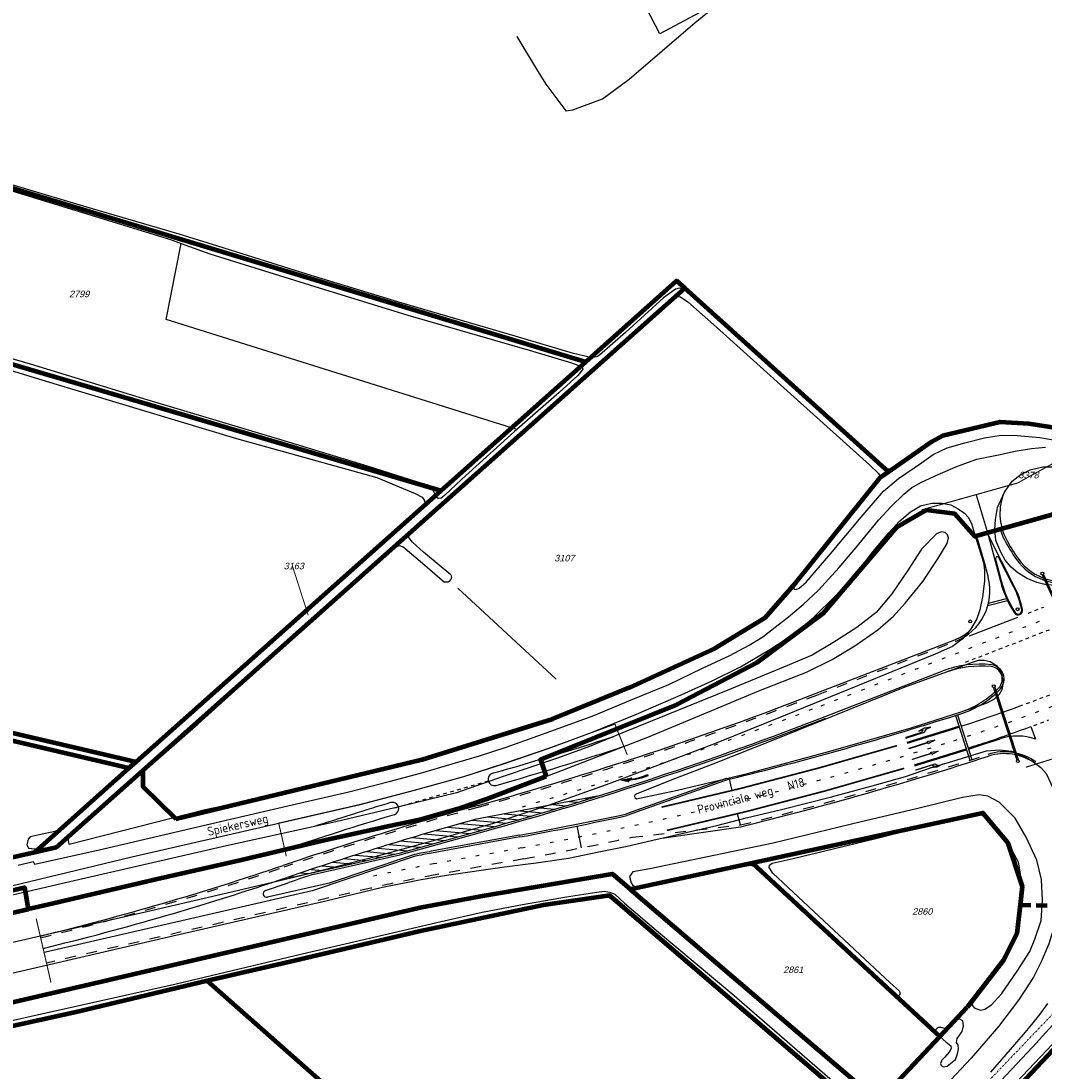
# Model space of a CAD drawing. Header units: metres. Extents: x 226218 to 240385, y 439369 to 449677.
# Tile 89 of 256: x 230130 to 230414, y 441199 to 441490. Entities that reach past the tile are written whole.
import ezdxf
from ezdxf.enums import TextEntityAlignment as Align

# ---------------------------------------------------------------- set-up
doc = ezdxf.new("R2010")
doc.units = ezdxf.units.M
doc.header["$MEASUREMENT"] = 0
for name, pattern in [('DASHDOT', [1, 0.5, -0.25, 0, -0.25]), ('LIJN1-1', [2, 1, -1]), ('LIJN1-3', [4, 1, -3]), ('PHANTOM', [2.5, 1.25, -0.25, 0.25, -0.25, 0.25, -0.25]), ('SK', [4.5, 3, -1.5])]:
    doc.linetypes.add(name, pattern=pattern)
for name, color, linetype, lineweight in [('BIJPIJL', 73, 'Continuous', 0), ('KG01-perceelgrens', 73, 'Continuous', 100), ('KG02-sectiegrens', 73, 'DASHDOT', 18)]:
    doc.layers.add(name, color=color, linetype=linetype, lineweight=lineweight)
for name, color, linetype in [('DAKRAND-BYG', 4, 'Continuous'), ('GB20-pand_tevens_verblijfsobject', 1, 'Continuous'), ('Goud-markering', 7, 'Continuous'), ('Goud-ontwerp', 2, 'Continuous'), ('Goud-ontwerp-water', 131, 'Continuous'), ('Goud-opstellengtesdef', 30, 'Continuous'), ('Goud-werkgrens', 210, 'PHANTOM'), ('HOUTWAL', 253, 'Continuous'), ('INSTEEKSLOOT', 153, 'Continuous'), ('KANTVERH', 253, 'Continuous'), ('KZ01-perceelnummer', 73, 'Continuous'), ('RASTER', 253, 'Continuous'), ('STRAATNAAM', 253, 'Continuous'), ('VRI-lantaarns', 162, 'Continuous')]:
    doc.layers.add(name, color=color, linetype=linetype)
doc.styles.add('arial', font='arial.ttf')
doc.styles.get("Standard").update_dxf_attribs({"font": 'iso.shx'})
doc.linetypes.add('HAAIETAND50-L', pattern='A,0,-0.25,[122,wocad.shx,S=0.1,R=0,X=0,Y=0],-0.75', length=1)

# ---------------------------------------------------------------- blocks, each defined once
blk = doc.blocks.new('*U33')
at = {"layer": 'VRI-lantaarns', "color": 0}
for points in [[(0.35, 0.2), (21.45, 0.2)], [(0.35, -0.2), (21.45, -0.2)]]:
    blk.add_lwpolyline(points, dxfattribs=at)
at = {"layer": 'VRI-lantaarns', "color": 0, "linetype": 'LIJN1-1', "ltscale": 0.9, "const_width": 0.4}
blk.add_lwpolyline([(0.9, 0), (20.9, 0)], dxfattribs=at)
at = {"layer": 'VRI-lantaarns', "color": 0}
for centre in [(0, 0), (21.8, 0)]:
    blk.add_circle(centre, 0.4, dxfattribs=at)
blk = doc.blocks.new('Universeelmast')
at = {"layer": 'VRI-lantaarns'}
h = blk.add_hatch(color=256, dxfattribs=at)
h.paths.add_polyline_path([(-0.45, 0, 1), (0.45, 0, 1)])
h.paths.add_polyline_path([(0.35, 0, -1), (-0.35, 0, -1)], flags=16)
blk.add_circle((0, 0), 0.4, dxfattribs=at)
blk = doc.blocks.new('RD_7-5m')
blk.add_hatch(color=0).paths.add_polyline_path([(5.45, -0.375), (5.45, -0.075), (0, -0.075), (0, 0.075), (5.45, 0.075), (5.45, 0.375), (7.5, 0)])
at = {"color": 0}
blk.add_lwpolyline([(5.45, -0.375), (5.45, -0.075), (0, -0.075), (0, 0.075), (5.45, 0.075), (5.45, 0.375), (7.5, 0)], close=True, dxfattribs=at)
blk = doc.blocks.new('LA_7-5m')
blk.add_hatch(color=0).paths.add_polyline_path([(7.5, 0.375), (5.7, 0.675), (4, 0.375), (5.2, 0.375), (4.6, -0.225), (0, -0.225), (0, -0.375), (5.45, -0.375), (6.2, 0.375)])
at = {"color": 0}
blk.add_lwpolyline([(7.5, 0.375), (5.7, 0.675), (4, 0.375), (5.2, 0.375), (4.6, -0.225), (0, -0.225), (0, -0.375), (5.45, -0.375), (6.2, 0.375)], close=True, dxfattribs=at)
blk = doc.blocks.new('RA_7-5m')
blk.add_hatch(color=0).paths.add_polyline_path([(7.5, -0.375), (5.7, -0.675), (4, -0.375), (5.2, -0.375), (4.6, 0.225), (0, 0.225), (0, 0.375), (5.45, 0.375), (6.2, -0.375)])
at = {"color": 0}
blk.add_lwpolyline([(7.5, -0.375), (5.7, -0.675), (4, -0.375), (5.2, -0.375), (4.6, 0.225), (0, 0.225), (0, 0.375), (5.45, 0.375), (6.2, -0.375)], close=True, dxfattribs=at)
blk = doc.blocks.new('pl75-08')
at = {"const_width": 0.2}
blk.add_lwpolyline([(7.08, -0.6), (4.7, -0.35), (5.11, -0.1, 0.070526), (1.44, 0.27), (0.1, 0.24), (0.1, 0.44), (1.86, 0.44, -0.043128), (5.19, -0.01), (5.71, 0.27)], format="xyb", close=True, dxfattribs=at)
blk.add_lwpolyline([(7.5, -0.75), (4.39, -0.42), (4.85, -0.14, 0.065796), (1.45, 0.17), (0, 0.14), (0, 0.54), (1.86, 0.54, -0.042689), (5.17, 0.1), (5.72, 0.38)], format="xyb", close=True)
for points in [[(6.71, -0.4), (6.65, -0.55), (5.74, 0.21), (4.79, -0.29)], [(5.22, 0.12), (5.22, 0.06), (5.18, 0.1)], [(5.15, -0.03), (5.22, -0.2), (5.08, -0.04), (5.05, -0.21)], [(7.5, -0.75), (7.14, -0.52), (7.02, -0.7)]]:
    blk.add_solid(points)
blk = doc.blocks.new('*U39')
at = {"layer": 'VRI-lantaarns', "color": 0}
for points in [[(0.35, 0.2), (22.78, 0.2)], [(0.35, -0.2), (22.78, -0.2)]]:
    blk.add_lwpolyline(points, dxfattribs=at)
at = {"layer": 'VRI-lantaarns', "color": 0, "linetype": 'LIJN1-1', "ltscale": 0.9, "const_width": 0.4}
blk.add_lwpolyline([(0.9, 0), (22.23, 0)], dxfattribs=at)
at = {"layer": 'VRI-lantaarns', "color": 0}
for centre in [(0, 0), (23.13, 0)]:
    blk.add_circle(centre, 0.4, dxfattribs=at)
blk = doc.blocks.new('Z01')
blk = doc.blocks.new('bijpijl')
at = {"color": 0}
blk.add_line((0, 0), (1, 0), dxfattribs=at)
blk = doc.blocks.new('TWENTEROUTE')
at = {"layer": 'KG01-perceelgrens'}
for points in [[(230043.394, 441469.481), (230286.988, 441395.744)], [(230286.988, 441395.744), (230312.204, 441418.184), (230314.437, 441416.169)], [(230164.081, 441282.363), (230314.437, 441416.169)], [(230370.938, 441365.182), (230314.437, 441416.169)], [(230246.73, 441359.918), (230075.008, 441410.539)], [(230542.62, 441402.887), (230514.124, 441383.853), (230494.497, 441372.758), (230479.058, 441366.899), (230462.041, 441362.79), (230443.933, 441360.992), (230394.934, 441347.281), (230389.414, 441353.506), (230381.394, 441354.52), (230373.311, 441349.819), (230352.831, 441325.897), (230334.409, 441312.215), (230312.344, 441300.628), (230274.455, 441285.425), (230276.022, 441280.717)], [(230246.73, 441359.918), (230286.988, 441395.744)], [(230370.938, 441365.182), (230383.034, 441373.61), (230386.019, 441375.268), (230401.966, 441379.086), (230409.904, 441378.606), (230437.779, 441374.269), (230444.898, 441373.833), (230458.288, 441374.508)], [(230173.221, 441268.94), (230241.543, 441285.356), (230277.887, 441296.626), (230299.103, 441305.328), (230322.702, 441316.192), (230336.625, 441324.712), (230345.236, 441334.521), (230368.68, 441363.609), (230370.938, 441365.182)], [(230162.258, 441284.744), (230246.73, 441359.918)], [(230160.237, 441282.945), (230028.486, 441313.827), (230023.199, 441315.067), (229928.892, 441337.172), (229919.698, 441326.663), (229917.965, 441324.682), (229917.071, 441323.66), (229864.432, 441263.49)], [(230045.698, 441312.065), (230162.258, 441284.744)], [(230134.109, 441259.693), (230160.237, 441282.945)], [(230134.109, 441259.693), (230140.124, 441261.043), (230164.081, 441282.363)], [(230160.237, 441282.945), (230162.258, 441284.744)], [(230164.081, 441282.363), (230164.062, 441277.879), (230173.221, 441268.94)], [(230276.022, 441280.717), (230259.569, 441274.407), (230251.687, 441271.7), (230246.809, 441270.36), (230240.958, 441268.695), (230232.408, 441266.901)], [(230333.137, 441256.749), (230397.14, 441270.582), (230404.035, 441262.471), (230408.069, 441250.132), (230407.49, 441245.048)], [(230232.408, 441266.901), (230213.907, 441262.827), (230191.342, 441257.494), (230168.057, 441252.177), (230137.988, 441245.151), (230132.249, 441243.839)], [(230020.07, 441235.044), (230035.219, 441237.493), (230134.109, 441259.693)], [(230299.262, 441249.427), (230333.137, 441256.749)], [(230333.137, 441256.749), (230385.254, 441208.587)], [(230404.772, 441070.881), (230403.196, 441071.265), (230401.761, 441071.903), (230400.38, 441073.338), (230399.37, 441075.304), (230382.625, 441168.695), (230460.899, 441251.867), (230466.902, 441258.148)], [(229771.608, 441135.333), (229819.989, 441146.618), (229853.046, 441154.23), (230241.54, 441244.427), (230258.315, 441247.613), (230294.322, 441253.643), (230299.262, 441249.427)], [(230009.849, 441222.14), (230131.249, 441249.87), (230132.249, 441243.839)], [(230364.762, 441186.746), (230293.64, 441247.678), (230275.222, 441244.995), (230240.66, 441237.704), (230204.881, 441229.283), (230181.937, 441223.993)], [(230368.294, 441190.511), (230299.262, 441249.427)], [(230407.49, 441245.048), (230406.584, 441237.095), (230402.816, 441229.646), (230392.831, 441216.662)], [(230052.509, 441225.631), (230132.249, 441243.839)], [(230181.937, 441223.993), (230146.368, 441215.52)], [(230181.937, 441223.993), (230301.04, 441118.832)], [(230146.368, 441215.52), (230103.385, 441206.046), (230093.432, 441204.13), (230084.222, 441201.955)], [(230385.254, 441208.587), (230392.831, 441216.662)], [(230368.294, 441190.511), (230385.254, 441208.587)]]:
    blk.add_lwpolyline(points, dxfattribs=at)
at = {"layer": 'KG01-perceelgrens', "linetype": 'SK'}
blk.add_lwpolyline([(230407.49, 441245.048), (230430.113, 441244.701), (230432.73, 441254.598)], dxfattribs=at)
at = {"layer": 'KG02-sectiegrens'}
blk.add_lwpolyline([(230546.19, 441350.87), (230517.538, 441320.9), (230454.709, 441254.649), (230395.215, 441192.506), (230379.492, 441176.022), (230382.361, 441172.882), (230378.734, 441168.919)], dxfattribs=at)
at = {"layer": 'BIJPIJL', "xscale": 14.35154030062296, "yscale": 14.35154030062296, "rotation": 107.6231477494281}
blk.add_blockref('bijpijl', (230209.955, 441325.385), dxfattribs=at)
at = {"layer": 'KZ01-perceelnummer'}
ref = blk.add_blockref('Z01', (230146.06, 441414.527), dxfattribs=at)
ref.add_attrib('PERCNR', ' 2799', dxfattribs={"layer": 'GB20-pand_tevens_verblijfsobject', "color": 0, "ltscale": 2, "height": 1.8, "style": 'arial', "oblique": 15}).set_placement((230146.06, 441414.527), align=Align.MIDDLE)
ref = blk.add_blockref('Z01', (230409.511, 441364.296), dxfattribs=at)
ref.add_attrib('PERCNR', ' 3378', dxfattribs={"layer": 'GB20-pand_tevens_verblijfsobject', "color": 0, "ltscale": 2, "height": 1.8, "style": 'arial', "oblique": 15}).set_placement((230409.511, 441364.296), align=Align.MIDDLE)
ref = blk.add_blockref('Z01', (230280.713, 441341.262), dxfattribs=at)
ref.add_attrib('PERCNR', ' 3107', dxfattribs={"layer": 'GB20-pand_tevens_verblijfsobject', "color": 0, "ltscale": 2, "height": 1.8, "style": 'arial', "oblique": 15}).set_placement((230280.713, 441341.262), align=Align.MIDDLE)
ref = blk.add_blockref('Z01', (230209.955, 441325.385), dxfattribs=at)
ref.add_attrib('PERCNR', ' 3163', dxfattribs={"layer": 'GB20-pand_tevens_verblijfsobject', "color": 0, "ltscale": 2, "height": 1.8, "style": 'arial', "oblique": 15}).set_placement((230205.61, 441339.063), align=Align.MIDDLE)
ref = blk.add_blockref('Z01', (230380.009, 441243.223), dxfattribs=at)
ref.add_attrib('PERCNR', ' 2860', dxfattribs={"layer": 'GB20-pand_tevens_verblijfsobject', "color": 0, "ltscale": 2, "height": 1.8, "style": 'arial', "oblique": 15}).set_placement((230380.009, 441243.223), align=Align.MIDDLE)
ref = blk.add_blockref('Z01', (230344.195, 441227.054), dxfattribs=at)
ref.add_attrib('PERCNR', ' 2861', dxfattribs={"layer": 'GB20-pand_tevens_verblijfsobject', "color": 0, "ltscale": 2, "height": 1.8, "style": 'arial', "oblique": 15}).set_placement((230344.195, 441227.054), align=Align.MIDDLE)

msp = doc.modelspace()

# ---------------------------------------------------------------- hatches: boundary and pattern name
at = {"layer": 'Goud-markering', "linetype": 'Continuous'}
h = msp.add_hatch(dxfattribs=at)
h.set_pattern_fill('ANSI31', color=256, scale=10, angle=130)
edge = h.paths.add_edge_path()
edge.add_line((230290.24, 441275.234), (230256.24, 441268.783))
edge.add_arc((230528.04, 440296.469), 1009.589, 105.617792, 108.84503)
edge.add_line((230201.933, 441251.94), (230235.241, 441259.431))
edge.add_line((230235.241, 441259.431), (230258.929, 441266.001))
edge.add_arc((229989.831, 442236.276), 1006.9, 285.500902, 287.358545)

# ---------------------------------------------------------------- linework, layer by layer
at = {"layer": 'DAKRAND-BYG'}
msp.add_lwpolyline([(230318.44, 441492.56), (230307.58, 441486.67), (230303.81, 441493.78), (230306.57, 441495.33), (230300.86, 441506), (230308.84, 441510.38), (230318.44, 441492.56)], dxfattribs=at)
at = {"layer": 'Goud-markering', "linetype": 'Continuous'}
for p, q in [((230395.325, 441358.795), (230398.682, 441347.692)), ((230395.553, 441346.746), (230397.55, 441340.14)), ((230405.99, 441333.286), (230398.682, 441347.692)), ((230398.682, 441347.692), (230402.027, 441334.854)), ((230397.548, 441340.145), (230398.645, 441335.936)), ((230398.569, 441328.088), (230403.983, 441329.499)), ((230398.74, 441328.753), (230403.726, 441330.052)), ((230353.42, 441297.313), (230386.062, 441309.953)), ((230389.556, 441297.604), (230393.52, 441285.171)), ((230390.128, 441297.786), (230394.092, 441285.353)), ((230410.501, 441294.53), (230411.787, 441291.025)), ((230326.765, 441279.893), (230298.396, 441269.812)), ((230290.24, 441275.234), (230256.24, 441268.783)), ((230235.241, 441259.431), (230258.929, 441266.001)), ((230268.676, 441263.907), (230244.155, 441259.424)), ((230201.933, 441251.94), (230235.241, 441259.431)), ((230239.617, 441258.568), (230211.037, 441248.994)), ((230211.037, 441248.994), (230136.666, 441231.854))]:
    msp.add_line(p, q, dxfattribs=at)
at = {"layer": 'Goud-markering', "linetype": 'LIJN1-1'}
for p, q in [((230409.754, 441325.99), (230414.096, 441327.672)), ((230392.314, 441312.374), (230416.407, 441321.703))]:
    msp.add_line(p, q, dxfattribs=at)
at = {"layer": 'Goud-markering', "linetype": 'LIJN1-3'}
for p, q in [((230352.264, 441300.297), (230415.268, 441324.694)), ((230269.229, 441260.882), (230244.708, 441256.4))]:
    msp.add_line(p, q, dxfattribs=at)
at = {"layer": 'Goud-markering', "linetype": 'HAAIETAND50-L'}
msp.add_line((230393.439, 441319.672), (230406.848, 441324.865), dxfattribs=at)
at = {"layer": 'Goud-markering', "linetype": 'LIJN1-1', "ltscale": 3}
for p, q in [((230351.109, 441303.281), (230389.546, 441318.165)), ((230299.828, 441263.829), (230329.89, 441267.223)), ((230269.782, 441257.857), (230245.261, 441253.375)), ((230227.353, 441249.676), (230137.341, 441228.931))]:
    msp.add_line(p, q, dxfattribs=at)
at = {"layer": 'Goud-markering', "linetype": 'LIJN1-3'}
msp.add_lwpolyline([(230269.229, 441260.882, 0.0311734), (230389.084, 441290.61)], format="xyb", dxfattribs=at)
at = {"layer": 'Goud-markering', "linetype": 'LIJN1-3', "const_width": 0.45}
for points in [[(230308.008, 441272.156, 0.0170901), (230373.333, 441289.23)], [(230309.458, 441265.717, 0.0171214), (230375.338, 441282.941)]]:
    msp.add_lwpolyline(points, format="xyb", dxfattribs=at)
at = {"layer": 'Goud-markering', "linetype": 'LIJN1-3'}
for centre, radius, start, end in [((230248.985, 441734.914), 465.869, 287.50124, 309.48004), ((229989.831, 442236.276), 1003.7, 286.173321, 291.167564), ((230317.188, 440859.895), 403.075, 100.35913, 102.9787)]:
    msp.add_arc(centre, radius, start, end, dxfattribs=at)
at = {"layer": 'Goud-markering', "linetype": 'Continuous'}
for centre, radius, start, end in [((230416.888, 441353.571), 15.5, 196.50054, 207.86177), ((230447.831, 441369.928), 50.5, 207.86177, 215.10169), ((230419.196, 441349.802), 15.5, 215.10169, 285.13588), ((230384.13, 441332.153), 15, 291.16756, 14.60721), ((230431.058, 441342.42), 30, 194.60721, 213.06021), ((230383.694, 441321.976), 25, 11.56211, 26.89799), ((230406.962, 441326.736), 1.25, 213.06021, 11.56211), ((230396.173, 441283.842), 28, 83.07745, 111.16756), ((230399.065, 441307.667), 4, 317.05069, 83.07745), ((230383.694, 441321.976), 25, 287.75748, 317.05069), ((230248.985, 441734.914), 462.669, 287.89305, 290.14114), ((229989.831, 442236.276), 1006.9, 285.500902, 291.167564), ((230090.979, 442236.007), 984.758, 283.85324, 287.75748), ((230090.979, 442236.007), 987.833, 286.779842, 287.649902), ((230090.979, 442236.007), 988.133, 286.780117, 287.649913), ((230248.985, 441734.915), 469.069, 288.65218, 290.14114), ((230090.979, 442236.007), 994.733, 287.684703, 288.220181), ((230406.715, 441276.829), 15.075, 70.34075, 108.22018), ((230090.979, 442236.007), 994.433, 286.785848, 287.650131), ((230090.979, 442236.007), 994.733, 286.78612, 287.650146), ((230090.979, 442236.007), 994.433, 287.684703, 288.044104), ((230403.179, 441272.518), 15, 54.43051, 107.95391), ((230525.274, 440305.651), 1000, 105.605637, 108.730937), ((230090.979, 442236.007), 988.208, 280.359132, 282.116024), ((230317.188, 440859.895), 406.15, 100.35913, 101.01065), ((229946.126, 442013.632), 803.5, 283.69842, 288.730937)]:
    msp.add_arc(centre, radius, start, end, dxfattribs=at)
at = {"layer": 'Goud-markering', "linetype": 'LIJN1-1'}
for radius, start, end in [(462.669, 290.26498, 293.23621), (469.069, 290.24511, 290.78665)]:
    msp.add_arc((230248.985, 441734.914), radius, start, end, dxfattribs=at)
at = {"layer": 'Goud-markering', "linetype": 'LIJN1-1', "ltscale": 3}
for centre, radius, start, end in [((229989.831, 442236.276), 1000.5, 285.500902, 291.167564), ((230090.979, 442236.007), 997.808, 283.85324, 287.953913), ((230525.274, 440305.651), 1003, 105.500902, 108.730937), ((230090.979, 442236.007), 994.358, 280.359132, 282.124351), ((229946.126, 442013.632), 800.5, 283.701016, 288.730937), ((230317.188, 440859.895), 400, 100.35913, 102.9787)]:
    msp.add_arc(centre, radius, start, end, dxfattribs=at)
at = {"layer": 'Goud-ontwerp', "linetype": 'Continuous'}
for p, q in [((230400.684, 441341.001), (230402.269, 441334.917)), ((230405.764, 441333.171), (230401.614, 441341.353)), ((230350.928, 441303.748), (230389.366, 441318.632)), ((230325.985, 441280.147), (230298.259, 441270.294)), ((230235.351, 441258.943), (230259.063, 441265.519)), ((230308.12, 441263.603), (230329.961, 441266.728)), ((230268.586, 441264.399), (230244.065, 441259.916)), ((230211.598, 441253.601), (230235.351, 441258.943)), ((230239.489, 441259.053), (230215.81, 441251.121)), ((230215.81, 441251.121), (230198.67, 441247.17))]:
    msp.add_line(p, q, dxfattribs=at)
for centre, radius, start, end in [((230416.888, 441353.571), 15, 156.42718, 207.86177), ((230447.831, 441369.928), 50, 207.86177, 215.10169), ((230401.168, 441341.127), 0.5, 26.89799, 194.60721), ((230419.196, 441349.802), 15, 215.10169, 294.26732), ((230431.058, 441342.42), 29.75, 194.60721, 213.04388), ((230383.694, 441321.976), 24.747, 11.5805, 26.89799), ((230406.958, 441326.743), 1, 213.04388, 11.5805), ((230384.13, 441332.153), 14.5, 291.16756, 309.22862), ((230396.555, 441283.296), 28, 84.11983, 110.02486), ((230399.065, 441307.667), 3.5, 317.05069, 84.11983), ((229989.831, 442236.276), 1000, 285.500902, 291.167564), ((230383.694, 441321.976), 24.5, 287.75748, 317.05069), ((229989.831, 442236.276), 1007.4, 285.500902, 291.167564), ((230090.979, 442236.007), 998.308, 283.85324, 287.953913), ((230403.179, 441272.518), 14.5, 54.43051, 107.95391), ((230525.274, 440305.651), 1003.5, 105.500902, 108.730937), ((230090.979, 442236.007), 987.708, 280.359132, 282.114137), ((230317.188, 440859.895), 406.65, 100.35913, 101.01527), ((229946.126, 442013.632), 800, 283.70145, 288.730937), ((230525.274, 440305.651), 998.5, 108.309321, 108.730937), ((229946.126, 442013.632), 805, 288.243186, 288.730937), ((230198.445, 441248.145), 1, 108.24319, 282.97867)]:
    msp.add_arc(centre, radius, start, end, dxfattribs=at)
at = {"layer": 'Goud-ontwerp-water', "linetype": 'LIJN1-1'}
msp.add_line((230234.038, 441271.982), (230260.878, 441279.683), dxfattribs=at)
at = {"layer": 'Goud-ontwerp-water'}
for centre, radius, start, end in [((229989.831, 442236.276), 992.5, 285.863087, 287.894184), ((229989.831, 442236.276), 996, 285.863087, 288.024738), ((230261.599, 441279.889), 1.75, 105.86309, 285.86309), ((230233.325, 441271.752), 1.75, 286.81447, 106.81447), ((230525.274, 440305.651), 1011, 106.814473, 108.067977), ((230525.274, 440305.651), 1007.5, 106.814473, 108.63622)]:
    msp.add_arc(centre, radius, start, end, dxfattribs=at)
at = {"layer": 'Goud-opstellengtesdef', "linetype": 'Continuous'}
for p, q in [((230326.765, 441279.893), (230327.538, 441276.762)), ((230329.89, 441267.223), (230329.118, 441270.354)), ((230285.796, 441260.92), (230284.591, 441266.951))]:
    msp.add_line(p, q, dxfattribs=at)
at = {"layer": 'Goud-werkgrens', "ltscale": 3, "const_width": 0.3, "flags": 128}
for points in [[(230380.209, 441354.645), (230406.789, 441362.089), (230417.912, 441368.221), (230445.925, 441364.629), (230448.156, 441361.16)], [(230203.896, 441258.516), (230201.776, 441267.729), (230224.39, 441272.91), (230239.45, 441276.86), (230253.15, 441280.65), (230264.12, 441284.22), (230276.83, 441288.54), (230295.065, 441295.213), (230298.487, 441286.685)], [(230134.491, 441241.269), (230138.59, 441223.525)]]:
    msp.add_lwpolyline(points, dxfattribs=at)
msp.add_lwpolyline([(230409.084, 441283.244), (230424.459, 441288.028, -0.1538753), (230424.795, 441247.912), (230430.668, 441242.855)], format="xyb", dxfattribs=at)
at = {"layer": 'HOUTWAL'}
msp.add_line((230278.74, 441307.7), (230251.53, 441332.94), dxfattribs=at)
msp.add_lwpolyline([(230267.84, 441376.95), (230170.59, 441407.45), (230174.76, 441428.55)], dxfattribs=at)
at = {"layer": 'INSTEEKSLOOT'}
msp.add_line((230384.51, 441209.16), (230384.4, 441209.26), dxfattribs=at)
msp.add_line((230384.51, 441209.16), (230384.4, 441209.26), dxfattribs=at)
for points in [[(230041.25, 441467.41), (230042.05, 441468.26), (230042.92, 441468.49), (230044.77, 441468.23), (230050.05, 441466.59), (230085.59, 441455.96), (230124.31, 441444.12), (230171.75, 441429.64), (230174.76, 441428.55)], [(230283.56, 441398.03), (230267.41, 441402.83), (230236.06, 441412.01), (230209.63, 441420.03), (230184.86, 441427.83), (230174.2, 441431.17), (230150.12, 441438.14), (230115.29, 441448.54)], [(230000, 441422.16), (229998.23, 441420.03), (229997.49, 441418.96), (229997.58, 441418.01), (229998.14, 441417.64), (229999.21, 441417.66), (230000.6, 441419.02), (230004.27, 441423.69), (230006.99, 441426.94), (230008.49, 441428.32), (230010.81, 441428.38), (230014.22, 441427.35), (230041.14, 441419.19), (230068.06, 441411.01), (230101.62, 441401.14), (230140.33, 441389.38), (230190.05, 441374.43), (230228.97, 441363.62)], [(230174.76, 441428.55), (230182.7, 441425.67), (230213.02, 441416.24), (230237.63, 441408.65), (230271.29, 441398.9), (230282.77, 441395.49), (230285.02, 441394.73), (230285.98, 441394.19), (230286.18, 441393.65), (230284.79, 441391.89)], [(230238.94, 441345.66), (230237.86, 441346.95), (230238.01, 441348), (230240.61, 441350.61), (230248.18, 441357.05), (230262, 441369.16), (230282.66, 441387.35), (230298.63, 441401.97), (230309.65, 441411.91), (230311.5, 441413.59), (230312.35, 441413.87), (230313.26, 441413.75), (230315.32, 441412.36), (230323.29, 441405.29), (230343.8, 441386.83), (230365.68, 441367.11), (230368.21, 441364.69), (230368.66, 441364.12), (230368.68, 441363.61)], [(230383.03, 441373.61), (230379.93, 441371.47), (230373.97, 441367.41), (230371.83, 441366.02), (230370.71, 441365.91), (230369.18, 441366.77), (230367.03, 441368.69), (230351.6, 441382.61), (230325.27, 441406.39), (230314.06, 441415.83), (230312.9, 441416.1), (230311.9, 441415.85), (230308.52, 441413.44), (230298.02, 441403.82), (230290.76, 441397.59), (230290.01, 441397.06), (230289, 441396.92), (230287.56, 441397.07), (230283.56, 441398.03)], [(230267.84, 441376.95), (230267.22, 441376.41), (230252.56, 441363.17), (230247.77, 441358.6), (230246.87, 441357.91), (230246.07, 441357.78), (230245.35, 441358.29), (230245.1, 441359.08), (230244.43, 441360.35), (230243, 441361.58), (230240.36, 441362.37), (230226.42, 441366.75), (230202.41, 441374.08), (230165.6, 441385.08), (230132.92, 441395.04), (230102.38, 441403.94)], [(230284.79, 441391.89), (230279.58, 441387.22), (230267.84, 441376.95)], [(230419.49, 441377.24), (230409.9, 441378.61), (230404.92, 441379.16), (230401.97, 441379.09), (230398.2, 441378.42), (230389.88, 441376.36), (230386.02, 441375.27), (230383.03, 441373.61)], [(230368.68, 441363.61), (230367.45, 441361.87), (230362.49, 441355.51), (230351.82, 441342.68), (230345.24, 441334.52), (230344.61, 441333.28), (230344.81, 441332.68), (230345.37, 441332.53), (230346.2, 441332.91), (230348.1, 441334.54), (230354.87, 441342.41), (230363.43, 441352.6), (230369.64, 441359.79), (230373.76, 441363.3), (230380.14, 441367.7), (230383.41, 441370.04), (230387.27, 441371.85), (230392.21, 441373.26), (230397.62, 441374.66), (230402.29, 441375.4), (230406.73, 441375.29), (230412.99, 441374.71), (230421.47, 441373.26)], [(230228.97, 441363.62), (230239.67, 441359.21), (230241.58, 441358.12), (230242.2, 441357.26), (230242.33, 441356.34), (230242.04, 441355.48), (230239.26, 441353.25), (230228.86, 441344.02), (230209.72, 441326.98), (230184.6, 441304.48), (230161.38, 441283.92), (230145.97, 441270.58)], [(230113.17, 441239.24), (230137.99, 441245.15), (230168.06, 441252.18), (230191.34, 441257.49), (230213.91, 441262.83), (230232.41, 441266.9), (230240.96, 441268.7), (230246.81, 441270.36), (230251.69, 441271.7), (230259.57, 441274.41), (230280.56, 441282.46), (230304.25, 441291.55), (230320.9, 441298.55), (230335.01, 441304.4), (230348.2, 441309.61), (230355.37, 441313.11), (230361.65, 441316.91), (230368.03, 441321.33), (230372.41, 441325.18), (230375.58, 441328.75), (230380.51, 441334.8), (230384.68, 441341.03), (230387.26, 441345.31), (230387.6, 441346.91), (230387.39, 441347.67), (230386.71, 441348.35), (230385.59, 441348.58)], [(230385.59, 441348.58), (230384.31, 441347.98), (230380.16, 441343.75), (230376.24, 441337.69), (230371.95, 441331.35), (230367.58, 441326.19), (230362.16, 441322.04), (230355.53, 441317.78), (230349.76, 441314.36), (230342.33, 441311.2), (230326.85, 441304.84), (230298.07, 441293.14), (230288.02, 441289), (230279.12, 441285.74), (230264.34, 441280.73), (230251.14, 441276.18), (230235.97, 441272.43), (230217.65, 441268.09)], [(230145.97, 441270.58), (230141.21, 441266.28), (230139.65, 441265.44), (230135.34, 441264.5), (230132.78, 441263.94), (230132.29, 441263.32), (230131.9, 441261.73), (230132.37, 441260.77), (230134.24, 441260.62), (230138.66, 441261.04), (230140.85, 441261.68), (230142.9, 441263.22), (230143.33, 441263.63), (230146.29, 441266.36), (230157.28, 441275.89), (230179.45, 441295.27), (230203.61, 441317.03), (230224.99, 441336.1), (230234.46, 441344.36), (230235.31, 441344.79), (230236.33, 441344.39), (230240.36, 441340.94), (230247.76, 441334.62)], [(230249.57, 441336.58), (230241.98, 441342.94), (230238.94, 441345.66)], [(230249.57, 441336.58), (230249.67, 441336.26), (230249.69, 441335.92), (230249.64, 441335.59), (230249.51, 441335.28), (230249.31, 441335.01), (230249.05, 441334.79), (230248.76, 441334.63), (230248.43, 441334.55), (230248.09, 441334.54), (230247.76, 441334.62)], [(230404.04, 441262.47), (230406.97, 441256.97), (230408.07, 441250.13), (230407.69, 441243.3), (230406.58, 441237.09), (230402.82, 441229.65), (230396.63, 441221.37), (230394.45, 441218.77), (230394.21, 441217.27), (230394.79, 441216.51), (230396.53, 441215.87), (230397.71, 441216.15), (230399.58, 441217.29), (230402.47, 441220.51), (230406.67, 441226.63), (230410.24, 441232.1), (230411.61, 441235.52), (230413.35, 441240.76), (230413.71, 441246.36), (230413.44, 441252.11), (230412.18, 441257.44), (230409.14, 441263.84), (230406.09, 441269.15), (230401.65, 441273.59), (230398.56, 441275.26), (230396.13, 441275.58), (230391.48, 441274.83), (230378.79, 441271.68), (230363.39, 441268.07), (230339.02, 441262.22), (230304.77, 441255.08)], [(230217.65, 441268.09), (230187.26, 441261.47), (230143.85, 441251.45), (230105.55, 441242.57), (230053.4, 441230.66), (230020.73, 441223.11), (229971.73, 441211.49)], [(230373.9, 441221.23), (230371.41, 441223.41), (230338.92, 441253.87), (230337.83, 441255.39), (230337.96, 441256.03), (230338.74, 441256.59), (230344.53, 441257.96), (230367.5, 441263.48), (230391.15, 441269.52), (230394.05, 441270.3), (230396.21, 441270.38), (230398.55, 441268.93), (230404.04, 441262.47)], [(230304.77, 441255.08), (230300.02, 441254.24), (230299.09, 441252.96), (230299.55, 441251.17), (230300.06, 441250.46), (230301.49, 441249.9), (230305.03, 441250.67), (230319.71, 441253.66), (230331.13, 441255.82), (230332.88, 441256.11), (230334.71, 441255.29), (230348.77, 441241.94), (230372.55, 441219.89)], [(230295.34, 441252.71), (230293.51, 441253.23), (230287.29, 441252.47), (230258.32, 441247.61), (230241.54, 441244.43), (230223.05, 441240.2), (230188.62, 441232.11), (230158.76, 441224.99), (230120.2, 441216.05), (230081.42, 441207.29), (230036.57, 441197.14), (230000, 441188.38)], [(230369.14, 441189.79), (230356.68, 441200.2), (230327.35, 441225.04), (230301.84, 441247), (230298.63, 441249.96), (230297.11, 441251.65), (230295.34, 441252.71)], [(230098.65, 441206.43), (230133.05, 441214.17), (230173.29, 441223.12), (230208.29, 441231.48), (230246.83, 441240.46), (230258.21, 441243), (230269.44, 441245.18), (230281.63, 441247.26), (230290.03, 441248.62), (230292.06, 441248.87), (230293.69, 441248.63), (230295.04, 441247.99), (230297.72, 441245.5), (230307.17, 441237.5), (230327.47, 441220.46), (230366.59, 441186.66)], [(230433.72, 441224.52), (230411.53, 441201.11), (230394.73, 441183.45), (230388.19, 441176.09)], [(230373.9, 441221.23), (230374.05, 441221.02), (230374.14, 441220.76), (230374.15, 441220.5), (230374.09, 441220.24), (230373.96, 441220.01), (230373.77, 441219.82), (230373.54, 441219.69), (230373.28, 441219.63), (230373.02, 441219.65), (230372.77, 441219.73), (230372.55, 441219.89)], [(230388.19, 441176.09), (230386.45, 441174.03), (230385.8, 441173.45), (230385.12, 441173.35), (230384.03, 441173.72), (230383.35, 441174.34), (230382.9, 441175.01), (230383.43, 441176.24), (230387.98, 441181.18), (230399.27, 441193.22), (230410.9, 441205.55), (230420.23, 441215.78)], [(230384.51, 441209.16), (230386.91, 441207.06), (230388.25, 441205.94), (230388.4, 441205.23), (230387.85, 441204.23), (230386.58, 441202.83), (230385.8, 441201.95), (230385.39, 441201.02), (230385.63, 441200.52), (230386.26, 441200.14), (230387.3, 441200.31), (230389.6, 441202.19), (230390.17, 441203.74), (230390.4, 441205.07), (230390.3, 441206.14), (230389.89, 441206.91), (230390.01, 441207.95), (230391.39, 441209.92), (230391.8, 441211.47), (230391.57, 441212.9)], [(230391.57, 441212.9), (230390.58, 441213.42), (230389.19, 441212.62), (230387.66, 441211.07), (230386.92, 441210.71), (230385.67, 441211.07)], [(230384.4, 441209.26), (230384.23, 441209.49), (230384.12, 441209.75), (230384.08, 441210.03), (230384.11, 441210.31), (230384.2, 441210.58), (230384.37, 441210.81), (230384.58, 441210.99), (230384.84, 441211.11), (230385.12, 441211.17), (230385.4, 441211.16), (230385.67, 441211.07)]]:
    msp.add_lwpolyline(points, dxfattribs=at)
at = {"layer": 'KANTVERH'}
msp.add_line((230403.55, 441203.59), (230399.25, 441198.67), dxfattribs=at)
for points in [[(230351.59, 441332.39), (230357.3, 441338.66), (230361.88, 441344.12), (230368.22, 441351.74), (230371.61, 441355.46), (230375.23, 441358.97), (230377.47, 441360.83), (230380.16, 441362.33), (230384.73, 441364.43), (230390.13, 441366.8), (230395.53, 441368.72), (230401.54, 441369.94), (230406.11, 441370.93)], [(230406.11, 441370.93), (230410.65, 441371.7), (230414.55, 441372.08)], [(230403.14, 441359.57), (230405.33, 441362.56), (230407.84, 441364.51), (230410.32, 441365.76), (230413.8, 441366.56), (230417.82, 441366.62), (230420.85, 441366.43), (230423.63, 441366.02), (230425.69, 441365.56), (230425.998, 441365.405)], [(230112.18, 441246.65), (230161.02, 441258.39), (230224.39, 441272.91), (230239.45, 441276.86), (230253.15, 441280.65), (230264.12, 441284.22), (230276.83, 441288.54), (230288.58, 441292.84), (230300.4, 441297.66), (230312.66, 441302.97), (230322.03, 441307.19), (230329.94, 441311.06), (230338.03, 441315.88), (230344.73, 441320.27), (230350.15, 441324.75), (230356.31, 441330.83), (230362.35, 441337.39), (230366.68, 441343.03), (230371.09, 441348.26), (230373.98, 441351.42), (230377.05, 441354.11), (230379.85, 441355.72), (230382.97, 441356.52), (230385.77, 441356.52), (230388.3, 441356.01), (230390.36, 441354.95), (230392.07, 441353.71)], [(230392.07, 441353.71), (230393.05, 441352.6), (230394.06, 441350.82), (230395.32, 441346.5), (230397.31, 441340.07), (230397.6, 441337.85), (230397.61, 441334.84), (230397.07, 441330.54), (230396.35, 441326.95), (230395.45, 441324.4), (230393.73, 441321.42), (230393.3, 441320.921)], [(230129.45, 441256.09), (230133.68, 441257.1), (230134.03, 441256.33), (230151.56, 441260.24), (230184.4, 441267.89), (230205.52, 441272.77), (230221.28, 441276.45), (230232.46, 441279.3), (230241.08, 441281.6), (230249.91, 441284.2), (230257.48, 441286.45), (230264.9, 441288.81), (230271.35, 441291.08), (230279.58, 441294.04), (230289.25, 441297.62), (230300.08, 441302.14), (230310.01, 441306.22), (230319.41, 441310.69), (230326.93, 441314.2), (230332.3, 441317.14), (230336.14, 441319.44), (230339.58, 441322.14), (230343.26, 441324.94), (230347.3, 441328.35), (230351.59, 441332.39)], [(230386.968, 441309.603), (230375.05, 441305.26), (230355.35, 441297.35), (230339.68, 441290.99), (230322.27, 441284.07), (230311.61, 441280.01), (230301.12, 441275.88), (230300.58, 441275.55), (230300.48, 441275.14), (230300.72, 441274.76), (230301.09, 441274.51), (230301.9, 441274.67), (230312.48, 441276.91), (230331.84, 441281.55), (230355.12, 441287.83), (230377.24, 441294.14), (230391.167, 441298.641)], [(230413.25, 441283.21), (230414.71, 441281.46), (230416.67, 441277.3), (230417.8, 441273.36), (230418.56, 441268.87), (230418.96, 441263.3), (230419.05, 441256.99), (230418.79, 441251.71), (230418.31, 441245.84), (230417, 441239.34), (230415.45, 441234.28), (230413.39, 441229.25), (230411.19, 441224.98), (230407.05, 441218.61), (230401.54, 441211.36), (230393.95, 441202.57)], [(230411.584, 441284.485), (230413.25, 441283.21)], [(230000, 441196.64), (230025.48, 441202.61), (230070.87, 441212.93), (230103.32, 441220.51), (230140.51, 441229.1), (230171.23, 441236.23), (230214.84, 441246.19), (230230.61, 441249.95), (230241.35, 441252.14), (230248.36, 441253.28), (230264.41, 441255.63), (230273.23, 441256.76), (230282.15, 441258.06), (230290.63, 441259.78), (230298.5, 441261.38), (230306.8, 441263.29), (230308.12, 441263.603)], [(230135.616, 441236.398), (230111.21, 441230.77), (230080.36, 441223.61), (230057.74, 441218.44), (230027.26, 441211.41), (229996.53, 441204.24), (229974.38, 441199.28)], [(230415.13, 441217.66), (230412.94, 441214.75), (230410.68, 441211.89), (230408.36, 441209.07), (230405.99, 441206.3), (230403.55, 441203.59)], [(230393.95, 441202.57), (230379.73, 441187.5), (230361.16, 441167.74), (230352.43, 441158.62)]]:
    msp.add_lwpolyline(points, dxfattribs=at)
at = {"layer": 'KANTVERH', "color": 13}
for points in [[(230425.357, 441336.138), (230420.95, 441334.22), (230417.55, 441333.65), (230414.76, 441333.85), (230412.14, 441334.47), (230409.49, 441335.63), (230406.89, 441337.19), (230405.03, 441338.76), (230403.4, 441340.67), (230402.16, 441342.95), (230400.81, 441346.11), (230400.45, 441349.08), (230400.67, 441351.95), (230401.26, 441355.28), (230403.14, 441359.57)], [(230393.3, 441320.921), (230391.42, 441318.74)], [(230391.42, 441318.74), (230388.78, 441316.76), (230383.93, 441314.59), (230364.87, 441306.82), (230342.44, 441297.68), (230323.12, 441289.96), (230307.66, 441283.98), (230292.69, 441278.34), (230276.56, 441272.65), (230261.27, 441267.68), (230244.63, 441262.87), (230226.77, 441257.92), (230207.92, 441253.15), (230190.27, 441248.98), (230165.17, 441243.16), (230139.66, 441237.33), (230135.616, 441236.398)], [(230395.31, 441299.98), (230398.53, 441301.23), (230400.38, 441302.19), (230401.81, 441303.47), (230402.55, 441304.85), (230402.86, 441306.71), (230402.54, 441308.64), (230402.02, 441310.08), (230401.21, 441311.18), (230399.23, 441312.45), (230397.49, 441312.85), (230395.83, 441312.87), (230394.2, 441312.32), (230390.47, 441310.88), (230386.968, 441309.603)], [(230392.16, 441298.962), (230395.31, 441299.98)], [(230308.12, 441263.603), (230313.21, 441264.81), (230323.36, 441267.12), (230331.52, 441269.2), (230341.3, 441271.48), (230355.16, 441275.07), (230366.41, 441278.1), (230375.69, 441280.71), (230382.87, 441283.2), (230388.87, 441284.9), (230394.22, 441286.62), (230398.17, 441287.81), (230401.76, 441288.1), (230405.15, 441287.71), (230408.84, 441286.16), (230410.95, 441284.97), (230411.584, 441284.485)]]:
    msp.add_lwpolyline(points, dxfattribs=at)
at = {"layer": 'RASTER'}
for points in [[(230283.43, 441465.66), (230291.65, 441468.71), (230299.01, 441474.13), (230317.38, 441489.87), (230327.01, 441497.78)], [(230267.84, 441485.99), (230273.32, 441476.86), (230275.91, 441472.73), (230281.44, 441465.36), (230283.43, 441465.66)], [(230345.24, 441334.52), (230340.96, 441329.02), (230336.63, 441324.71), (230331.51, 441321.24), (230322.7, 441316.19), (230299.1, 441305.33), (230277.89, 441296.63), (230262.93, 441291.91), (230241.54, 441285.36), (230211.71, 441277.75), (230181.36, 441271.41), (230143.65, 441261.84), (230143.33, 441263.63)], [(229997.96, 441181.71), (230033.98, 441190.09), (230077.68, 441200.41), (230093.43, 441204.13), (230103.39, 441206.05), (230146.37, 441215.52), (230204.88, 441229.28), (230240.66, 441237.7), (230251.86, 441240.06), (230263.6, 441242.61), (230275.22, 441244.99), (230284.93, 441246.47), (230290.19, 441247.17), (230293.54, 441247.14), (230308.58, 441234.88), (230344.3, 441204.38), (230367.88, 441184.07), (230366.44, 441182.36)]]:
    msp.add_lwpolyline(points, dxfattribs=at)

# ---------------------------------------------------------------- block references
at = {"layer": 'Goud-markering'}
for name, p, rotation in [('LA_7-5m', (230375.694, 441291.7), 17.68470333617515), ('RD_7-5m', (230376.707, 441288.441), 17.68470333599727), ('RD_7-5m', (230377.664, 441285.439), 17.68470333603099), ('RA_7-5m', (230378.725, 441282.195), 17.68470333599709)]:
    msp.add_blockref(name, p, dxfattribs=dict(at, rotation=rotation))
at = {"layer": 'Goud-markering', "linetype": 'Continuous', "rotation": 198.4252920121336}
msp.add_blockref('pl75-08', (230304.024, 441281.336), dxfattribs=at)
at = {"layer": 'Goud-ontwerp', "linetype": 'Continuous'}
msp.add_blockref('TWENTEROUTE', (0, 0), dxfattribs=at)
at = {"layer": 'VRI-lantaarns'}
for name, p, rotation in [('*U39', (230413.699, 441336.984), 294.3771187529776), ('*U33', (230400.18, 441305.71), 287.9101894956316)]:
    msp.add_blockref(name, p, dxfattribs=dict(at, rotation=rotation))
for p in [(230406.799, 441327.057), (230393.648, 441323.706)]:
    msp.add_blockref('Universeelmast', p, dxfattribs=at)

# ---------------------------------------------------------------- texts
at = {"layer": 'STRAATNAAM'}
for s, rotation, p in [('Provinciale weg   N18', 14.7873, (230318.35, 441270.21)), ('Spiekersweg', 12.7712, (230182.29, 441264.12))]:
    msp.add_text(s, height=2.5, rotation=rotation, dxfattribs=at).set_placement(p)

doc.saveas('drawing.dxf')
